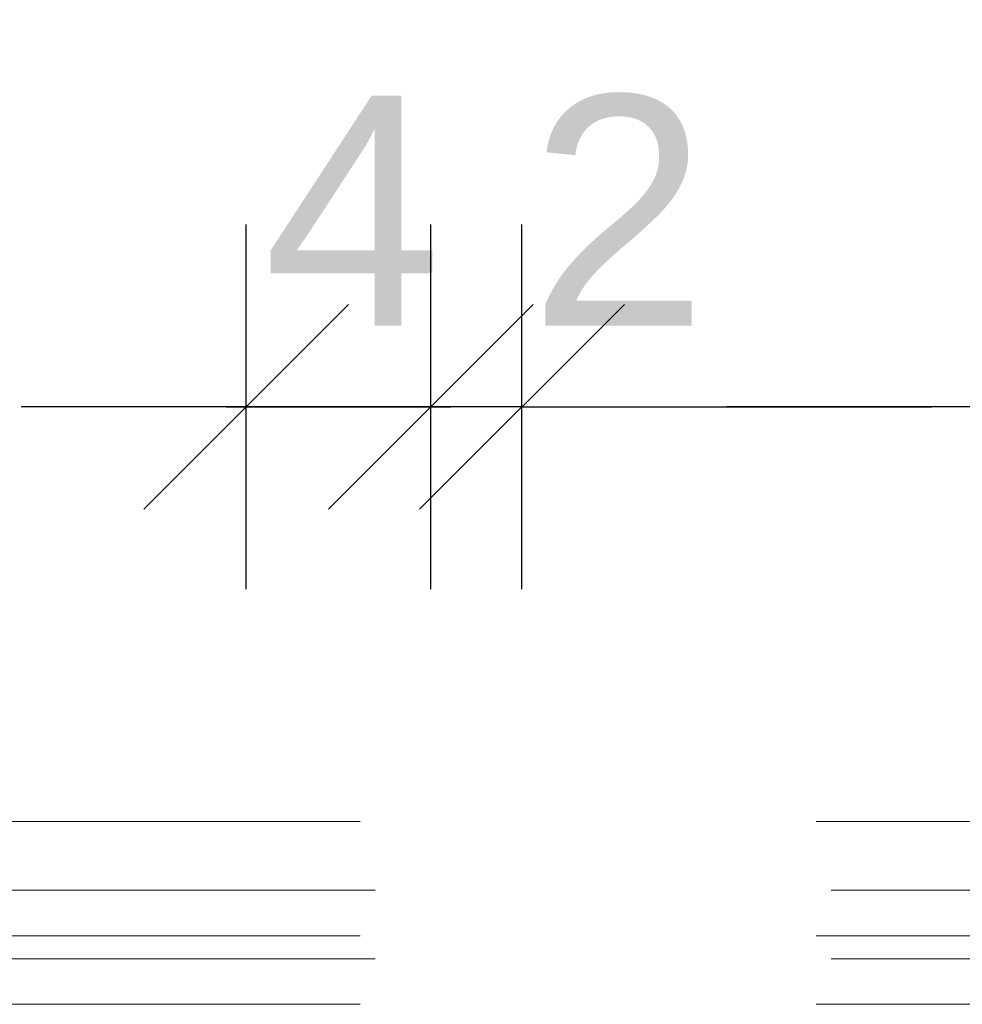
# Model space of a CAD drawing. Header units: metres. Extents: x 69 to 122.5, y -21.4 to -4.6.
# Tile 44 of 250: x 72.195 to 72.402, y -17.749 to -17.533. Entities that reach past the tile are written whole.
import ezdxf

# ---------------------------------------------------------------- set-up
doc = ezdxf.new("R2010")
doc.units = ezdxf.units.M
doc.header["$LTSCALE"] = 0.02
doc.linetypes.add('gestrichelt - 01', pattern=[2, 1, -1])
doc.layers.get('0').update_dxf_attribs({"lineweight": 25})
doc.layers.add('030_Sonnenschutzarbeiten-außen', color=7, linetype='Continuous', lineweight=5)
doc.layers.add('032_Metallarbeiten-Bemassung 1_20', color=7, linetype='Continuous', lineweight=9)
doc.styles.add('Arial', font='arial.ttf')

msp = doc.modelspace()

# ---------------------------------------------------------------- linework, layer by layer
at = {"color": 0, "linetype": 'Continuous', "lineweight": 15}
for p, q in [((72.22255, -17.63997), (72.26745, -17.59506)), ((72.30794, -17.59506), (72.26304, -17.63997)), ((72.30794, -17.59506), (72.26304, -17.63997)), ((72.28304, -17.63997), (72.32794, -17.59506)), ((72.28304, -17.63997), (72.32794, -17.59506))]:
    msp.add_line(p, q, dxfattribs=at)
at = {"color": 0, "linetype": 'ByBlock', "lineweight": -2}
for p, q in [((72.28549, -17.61751), (72.24059, -17.61751)), ((72.28549, -17.61751), (72.24059, -17.61751)), ((72.245, -17.61751), (72.2899, -17.61751)), ((72.30549, -17.61751), (72.35039, -17.61751)), ((72.30549, -17.61751), (72.35039, -17.61751))]:
    msp.add_line(p, q, dxfattribs=at)
at = {"layer": '030_Sonnenschutzarbeiten-außen', "color": 8, "linetype": 'gestrichelt - 01', "lineweight": 5, "true_color": 0x808080}
for p, q in [((73.47, -17.70844), (72.1559, -17.70844)), ((72.1733, -17.72354), (73.47, -17.72354)), ((73.47, -17.73354), (72.1733, -17.73354)), ((72.1733, -17.73854), (73.47, -17.73854)), ((73.47, -17.74854), (72.1733, -17.74854))]:
    msp.add_line(p, q, dxfattribs=at)
at = {"layer": '032_Metallarbeiten-Bemassung 1_20', "color": 0, "lineweight": -2}
for p, q in [((72.245, -17.65751), (72.245, -17.57751)), ((72.28549, -17.65751), (72.28549, -17.57751)), ((72.28549, -17.65751), (72.28549, -17.57751)), ((72.30549, -17.65751), (72.30549, -17.57751)), ((72.30549, -17.65751), (72.30549, -17.57751)), ((72.24059, -17.61751), (72.1957, -17.61751)), ((72.24059, -17.61751), (72.2899, -17.61751)), ((72.30549, -17.61751), (72.28549, -17.61751)), ((72.35039, -17.61751), (72.39528, -17.61751)), ((72.75785, -17.61751), (72.35039, -17.61751))]:
    msp.add_line(p, q, dxfattribs=at)
at = {"layer": 'Defpoints', "color": 0, "lineweight": 0}
for p, q in [((72.245, -17.61751), (72.245, -17.61751)), ((72.28549, -17.61751), (72.28549, -17.61751)), ((72.30549, -17.61751), (72.30549, -17.61751))]:
    msp.add_line(p, q, dxfattribs=at)

# ---------------------------------------------------------------- texts
at = {"layer": '032_Metallarbeiten-Bemassung 1_20', "color": 0, "lineweight": 13, "char_height": 0.05044, "attachment_point": 7, "style": 'Arial'}
for s, insert in [('4', (72.24873, -17.59966)), ('2', (72.30705, -17.59966))]:
    msp.add_mtext(s, dxfattribs=dict(at, insert=insert))

doc.saveas('drawing.dxf')
